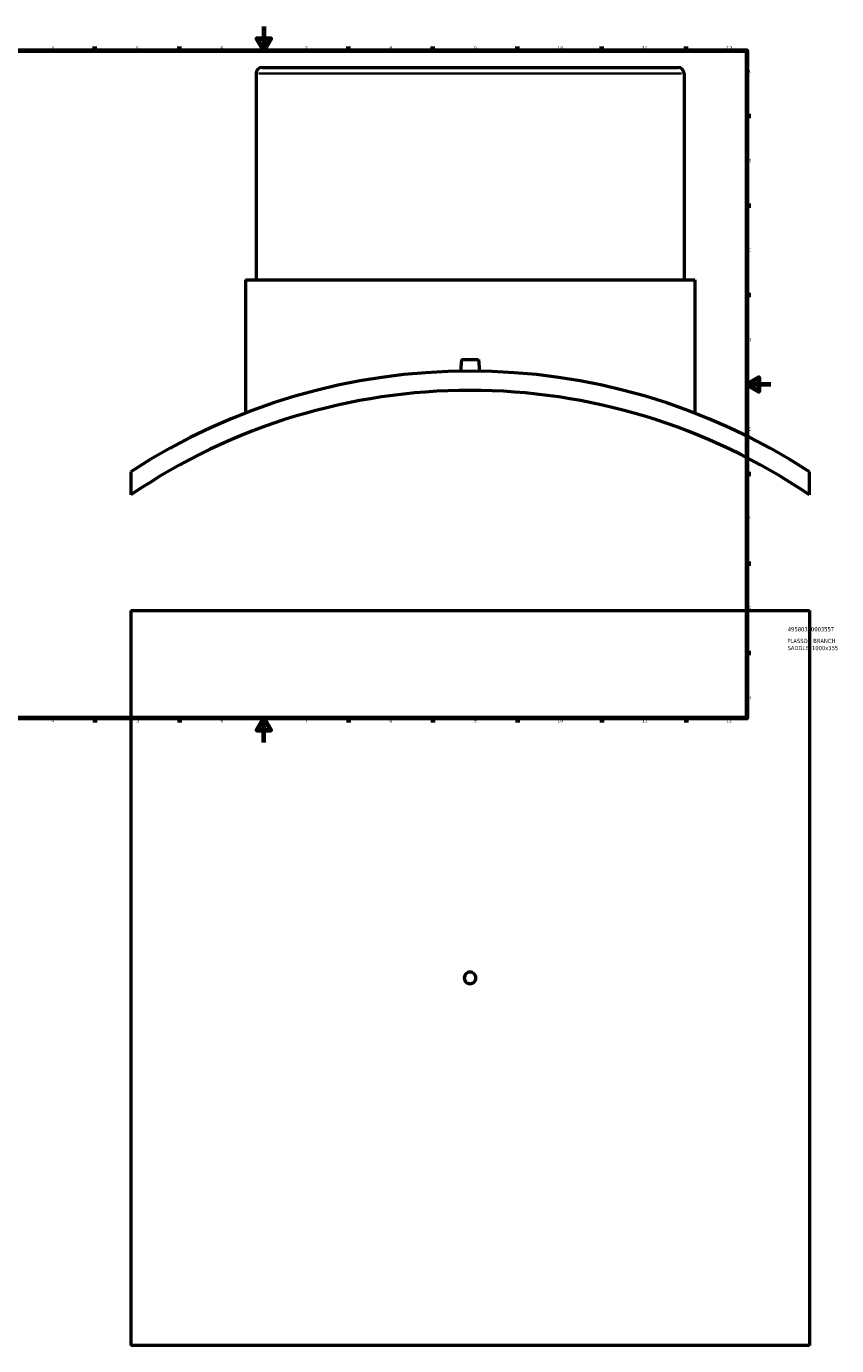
# Model space of a CAD drawing. Header units: millimetres. Extents: x -449 to 1838, y -500 to 2528.
# Tile 2 of 8: x 224 to 896, y -500 to 594. Entities that reach past the tile are written whole.
import ezdxf

# ---------------------------------------------------------------- set-up
doc = ezdxf.new("R2010")
doc.units = ezdxf.units.MM
for name, color, linetype, lineweight in [('Border (ANSI)', 7, 'Continuous', 70), ('Title (ISO)', 7, 'Continuous', 50), ('Visible (ANSI)', 7, 'Continuous', 50), ('Visible Narrow (ANSI)', 7, 'Continuous', 35)]:
    doc.layers.add(name, color=color, linetype=linetype, lineweight=lineweight)
doc.styles.add('Note Text (ANSI)', font='tahoma.ttf')
doc.styles.add('Note Text (ISO)', font='tahoma.ttf')

# ---------------------------------------------------------------- blocks, each defined once
blk = doc.blocks.new('Borders Default Border')
at = {"layer": 'Border (ANSI)'}
for p, q in [((70.1, 574), (70.1, 577.4)), ((140.2, 574), (140.2, 577.4)), ((210.2, 574), (210.2, 577.4)), ((280.3, 574), (280.3, 577.4)), ((350.4, 574), (350.4, 577.4)), ((490.6, 574), (490.6, 577.4)), ((560.7, 574), (560.7, 577.4)), ((630.8, 574), (630.8, 577.4)), ((700.8, 574), (700.8, 577.4)), ((770.9, 574), (770.9, 577.4)), ((20, 519.7), (16.6, 519.7)), ((821, 519.7), (824.4, 519.7)), ((20, 445.5), (16.6, 445.5)), ((821, 445.5), (824.4, 445.5)), ((20, 371.2), (16.6, 371.2)), ((821, 371.2), (824.4, 371.2)), ((20, 222.7), (16.6, 222.7)), ((821, 222.7), (824.4, 222.7)), ((20, 148.5), (16.6, 148.5)), ((821, 148.5), (824.4, 148.5)), ((20, 74.3), (16.6, 74.3)), ((821, 74.3), (824.4, 74.3)), ((70.1, 20), (70.1, 16.6)), ((140.2, 20), (140.2, 16.6)), ((210.2, 20), (210.2, 16.6)), ((280.3, 20), (280.3, 16.6)), ((350.4, 20), (350.4, 16.6)), ((490.6, 20), (490.6, 16.6)), ((560.7, 20), (560.7, 16.6)), ((630.8, 20), (630.8, 16.6)), ((700.8, 20), (700.8, 16.6)), ((770.9, 20), (770.9, 16.6))]:
    blk.add_line(p, q, dxfattribs=at)
at = {"layer": 'Border (ANSI)', "flags": 128}
for points in [[(420.5, 594), (420.5, 574), (414.7, 584), (426.3, 584), (420.5, 574)], [(20, 20), (20, 574), (821, 574), (821, 20), (20, 20)], [(0, 297), (20, 297), (10, 302.8), (10, 291.2), (20, 297)], [(841, 297), (821, 297), (831, 302.8), (831, 291.2), (821, 297)], [(420.5, 0), (420.5, 20), (414.7, 10), (426.3, 10), (420.5, 20)]]:
    blk.add_lwpolyline(points, dxfattribs=at)
at = {"layer": 'Border (ANSI)', "char_height": 3.05, "attachment_point": 7, "style": 'Note Text (ANSI)'}
for s, insert in [('1', (34.4, 574.4)), ('2', (104.2, 574.4)), ('3', (174.3, 574.3)), ('4', (244.2, 574.4)), ('5', (314.5, 574.3)), ('6', (384.5, 574.3)), ('7', (454.6, 574.4)), ('8', (524.6, 574.3)), ('9', (594.7, 574.3)), ('10', (664, 574.3)), ('11', (734, 574.4)), ('12', (804.1, 574.4)), ('A', (16.8, 555.4)), ('A', (821.6, 555.4)), ('B', (17.1, 481.1)), ('B', (822, 481.1)), ('C', (17, 406.8)), ('C', (821.8, 406.8)), ('D', (17, 332.6)), ('D', (821.8, 332.6)), ('E', (17.2, 258.4)), ('E', (822.1, 258.4)), ('F', (17.3, 184.1)), ('F', (822.1, 184.1)), ('G', (16.8, 109.8)), ('G', (821.7, 109.8)), ('H', (17, 35.6)), ('H', (821.8, 35.6)), ('1', (34.4, 16.6)), ('2', (104.2, 16.6)), ('3', (174.3, 16.5)), ('4', (244.2, 16.6)), ('5', (314.5, 16.5)), ('6', (384.5, 16.5)), ('7', (454.6, 16.6)), ('8', (524.6, 16.5)), ('9', (594.7, 16.5)), ('10', (664, 16.5)), ('11', (734, 16.6)), ('12', (804.1, 16.6))]:
    blk.add_mtext(s, dxfattribs=dict(at, insert=insert))
blk = doc.blocks.new('Title Blocks ISO')
at = {"layer": 'Title (ISO)', "style": 'Note Text (ISO)'}
for tag, p in [('DESCRIPTION_001', (33.7, 62.4)), ('PART_NUMBER_001', (34.1, 72.1)), ('DESCRIPTION_002', (33.9, 56.5))]:
    blk.add_attdef(tag, p, '', height=3.5, dxfattribs=at)

msp = doc.modelspace()

# ---------------------------------------------------------------- linework, layer by layer
at = {"layer": 'Visible (ANSI)'}
for p, q in [((419.031, 559.996), (764.031, 559.996)), ((414.031, 554.996), (414.031, 383.596)), ((769.031, 554.996), (769.031, 383.596)), ((405.156, 383.596), (777.906, 383.596)), ((405.156, 383.596), (405.156, 273.162)), ((777.906, 383.596), (777.906, 273.162)), ((584.531, 317.596), (583.686, 307.936)), ((584.531, 317.596), (598.531, 317.596)), ((598.531, 317.596), (599.376, 307.936)), ((310.031, 224.447), (310.031, 205.224)), ((873.031, 205.224), (873.031, 224.447)), ((310.031, 109.529), (873.031, 109.529)), ((310.031, 109.529), (310.031, -500.471)), ((873.031, 109.529), (873.031, -500.471)), ((873.031, -500.471), (310.031, -500.471))]:
    msp.add_line(p, q, dxfattribs=at)
for centre, radius, start, end in [((419.031, 554.996), 5, 90, 180), ((764.031, 554.996), 5, 0, 90), ((591.531, -208.004), 516, 56.938247, 123.061753), ((591.531, -208.004), 500, 55.736477, 124.263523)]:
    msp.add_arc(centre, radius, start, end, dxfattribs=at)
msp.add_open_spline([(596.331, -195.471), (596.331, -196.074), (596.211, -196.717), (595.721, -197.899), (595.352, -198.439), (594.499, -199.291), (593.959, -199.661), (592.777, -200.151), (592.134, -200.271), (590.929, -200.271), (590.286, -200.151), (589.103, -199.661), (588.563, -199.291), (587.711, -198.439), (587.342, -197.899), (586.852, -196.717), (586.731, -196.074), (586.731, -194.869), (586.852, -194.226), (587.342, -193.043), (587.711, -192.503), (588.563, -191.651), (589.103, -191.282), (590.286, -190.792), (590.929, -190.671), (592.134, -190.671), (592.777, -190.792), (593.959, -191.282), (594.499, -191.651), (595.352, -192.503), (595.721, -193.043), (596.211, -194.226), (596.331, -194.869), (596.331, -195.471)], degree=3, knots=[0, 0, 0, 0, 0.18081081, 0.18081081, 0.36162161, 0.36162161, 0.54243242, 0.54243242, 0.72324322, 0.72324322, 0.90405403, 0.90405403, 1.08486483, 1.08486483, 1.26567564, 1.26567564, 1.44648645, 1.44648645, 1.62729725, 1.62729725, 1.80810806, 1.80810806, 1.98891886, 1.98891886, 2.16972967, 2.16972967, 2.35054047, 2.35054047, 2.53135128, 2.53135128, 2.71216208, 2.71216208, 2.89297289, 2.89297289, 2.89297289, 2.89297289], dxfattribs=at)
at = {"layer": 'Visible Narrow (ANSI)'}
msp.add_line((766.846, 554.996), (416.217, 554.996), dxfattribs=at)

# ---------------------------------------------------------------- block references
msp.add_blockref('Borders Default Border', (0, 0))
msp.add_blockref('Title Blocks ISO', (821, 20)).add_auto_attribs({'PART_NUMBER_001': '4958031000355T', 'DESCRIPTION_001': 'PLASSON BRANCH', 'DESCRIPTION_002': 'SADDLE  1000x355'})

doc.saveas('drawing.dxf')
